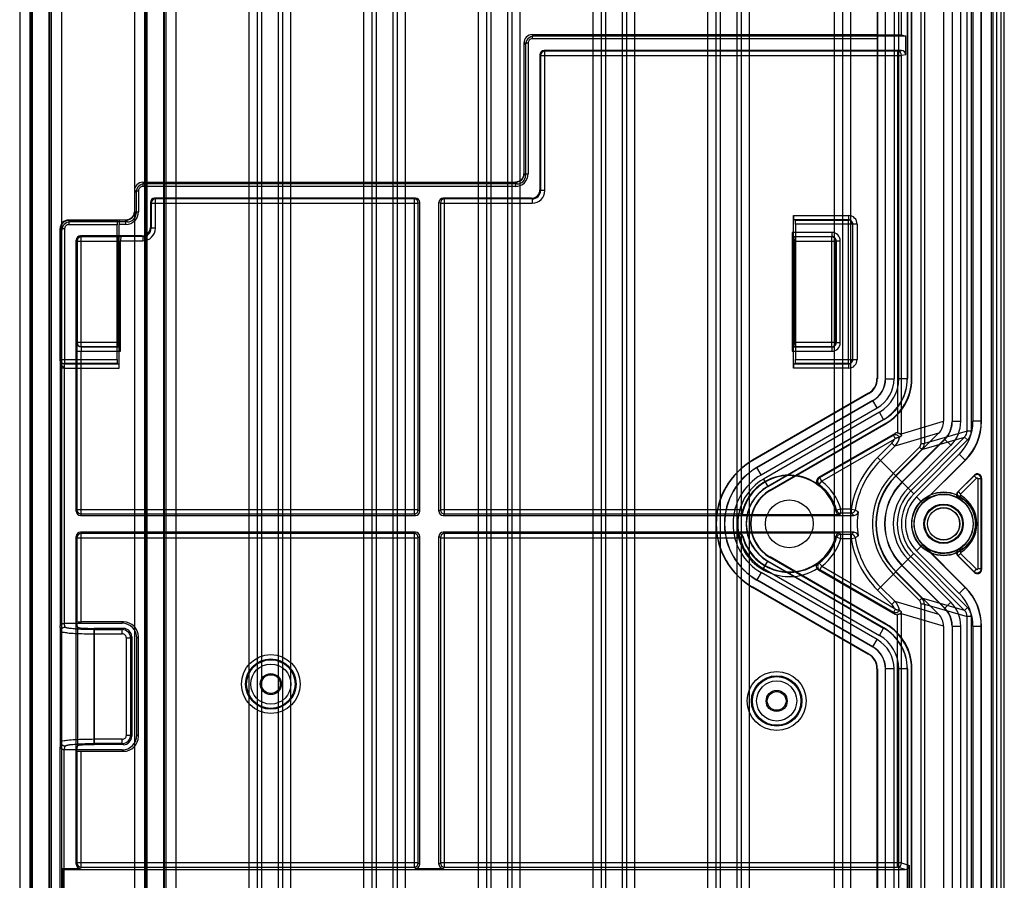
# Model space of a CAD drawing. Header units: millimetres. Extents: x 32 to 247, y 45 to 342.
# Tile 7 of 9: x 130 to 247, y 165 to 267. Entities that reach past the tile are written whole.
import ezdxf

# ---------------------------------------------------------------- set-up
doc = ezdxf.new("R2010")
doc.units = ezdxf.units.MM
doc.header["$LTSCALE"] = 25.054932
doc.layers.get('0').update_dxf_attribs({"linetype": 'CONTINUOUS'})

msp = doc.modelspace()

# ---------------------------------------------------------------- linework, layer by layer
at = {"color": 7, "linetype": 'Continuous'}
for p, q in [((226.95, 339.43), (226.95, 46.83)), ((227.95, 339.43), (227.95, 46.83)), ((228.95, 46.83), (228.95, 339.43)), ((247.15, 48.83), (247.15, 337.43)), ((246.23, 326.43), (246.23, 60.05)), ((246.73, 326.42), (246.73, 60.05)), ((245.78, 325.76), (245.78, 60.5)), ((245.65, 68.13), (245.65, 314.78)), ((237.27, 217.14), (237.27, 313.79)), ((237.67, 313.79), (237.67, 217.14)), ((242.74, 218.63), (242.74, 311.84)), ((243.23, 311.84), (243.23, 218.63)), ((239.95, 309.46), (239.95, 219.78)), ((240.95, 309.46), (240.95, 219.78)), ((240.98, 309.48), (240.98, 219.76)), ((241.98, 219.76), (241.98, 309.48)), ((243.42, 309.44), (243.42, 219.79)), ((244.42, 219.79), (244.42, 309.44)), ((244.45, 219.78), (244.45, 309.45)), ((234.95, 265.6), (234.95, 290.89)), ((130.36, 289.43), (130.36, 46.83)), ((131.61, 46.83), (131.61, 289.43)), ((131.75, 46.83), (131.75, 289.43)), ((131.85, 289.43), (131.85, 46.83)), ((133.85, 46.83), (133.85, 289.43)), ((133.95, 46.83), (133.95, 289.43)), ((134.09, 289.43), (134.09, 46.83)), ((135.34, 46.83), (135.34, 289.43)), ((143.96, 289.43), (143.96, 46.83)), ((145.21, 46.83), (145.21, 289.43)), ((145.35, 46.83), (145.35, 289.43)), ((145.45, 289.43), (145.45, 46.83)), ((147.45, 46.83), (147.45, 289.43)), ((147.55, 46.83), (147.55, 289.43)), ((147.69, 289.43), (147.69, 46.83)), ((148.94, 46.83), (148.94, 289.43)), ((157.56, 289.43), (157.56, 46.83)), ((158.56, 46.83), (158.56, 289.43)), ((159.05, 289.43), (159.05, 46.83)), ((161.05, 46.83), (161.05, 289.43)), ((161.54, 289.43), (161.54, 46.83)), ((162.54, 46.83), (162.54, 289.43)), ((171.16, 289.43), (171.16, 46.83)), ((172.16, 46.83), (172.16, 289.43)), ((172.65, 289.43), (172.65, 46.83)), ((174.65, 46.83), (174.65, 289.43)), ((175.14, 289.43), (175.14, 46.83)), ((176.14, 46.83), (176.14, 289.43)), ((184.76, 289.43), (184.76, 46.83)), ((185.76, 46.83), (185.76, 289.43)), ((186.25, 289.43), (186.25, 46.83)), ((188.25, 46.83), (188.25, 289.43)), ((188.74, 289.43), (188.74, 46.83)), ((189.74, 46.83), (189.74, 289.43)), ((198.36, 289.43), (198.36, 46.83)), ((199.36, 46.83), (199.36, 289.43)), ((199.85, 289.43), (199.85, 46.83)), ((201.85, 46.83), (201.85, 289.43)), ((202.34, 289.43), (202.34, 46.83)), ((203.34, 46.83), (203.34, 289.43)), ((211.96, 289.43), (211.96, 46.83)), ((212.96, 46.83), (212.96, 289.43)), ((213.45, 289.43), (213.45, 46.83)), ((215.45, 46.83), (215.45, 289.43)), ((215.94, 289.43), (215.94, 46.83)), ((216.94, 46.83), (216.94, 289.43)), ((232.05, 283.71), (232.05, 224.84)), ((232.09, 283.73), (232.09, 224.82)), ((233.05, 224.84), (233.05, 283.71)), ((233.07, 224.83), (233.07, 283.72)), ((234.07, 283.72), (234.07, 224.83)), ((234.63, 224.85), (234.63, 283.71)), ((235.63, 283.71), (235.63, 224.85)), ((235.65, 283.71), (235.65, 224.84)), ((236.15, 224.84), (236.15, 283.71)), ((236.2, 224.81), (236.2, 283.73)), ((191.16, 265.62), (191.16, 265.12)), ((191.16, 265.62), (232.06, 265.62)), ((191.16, 265.62), (191.36, 265.42)), ((232.05, 265.12), (191.16, 265.12)), ((235.47, 265.42), (191.36, 265.42)), ((232.06, 265.62), (232.09, 265.6)), ((232.09, 265.6), (234.95, 265.6)), ((234.95, 265.6), (235.47, 265.42)), ((235.47, 263.22), (235.47, 265.42)), ((190.16, 264.62), (190.16, 249.12)), ((190.66, 264.62), (190.16, 264.62)), ((190.36, 264.42), (190.16, 264.62)), ((190.36, 264.42), (190.36, 248.92)), ((190.66, 264.62), (190.66, 249.12)), ((192.06, 263.22), (192.06, 247.22)), ((192.15, 263.14), (192.06, 263.22)), ((192.15, 263.14), (192.15, 247.14)), ((192.15, 263.14), (234.97, 263.14)), ((234.97, 263.72), (192.56, 263.72)), ((192.56, 263.72), (192.65, 263.64)), ((192.65, 247.14), (192.65, 263.64)), ((234.47, 263.64), (192.65, 263.64)), ((234.47, 263.64), (234.97, 263.72)), ((234.47, 263.64), (234.47, 218.41)), ((235.47, 263.22), (234.97, 263.14)), ((234.97, 218.31), (234.97, 263.14)), ((190.16, 249.12), (190.66, 249.12)), ((190.16, 249.12), (190.36, 248.92)), ((144.96, 248.12), (144.96, 247.62)), ((144.96, 248.12), (145.16, 247.92)), ((144.96, 248.12), (189.16, 248.12)), ((189.16, 247.62), (144.96, 247.62)), ((189.36, 247.92), (145.16, 247.92)), ((189.16, 248.12), (189.16, 247.62)), ((189.36, 247.92), (189.16, 248.12)), ((143.96, 247.12), (143.96, 244.62)), ((144.16, 246.92), (143.96, 247.12)), ((143.96, 247.12), (144.46, 247.12)), ((144.16, 246.92), (144.16, 244.42)), ((144.46, 247.12), (144.46, 244.62)), ((192.06, 247.22), (192.15, 247.14)), ((192.65, 247.14), (192.15, 247.14)), ((145.86, 245.72), (145.86, 242.75)), ((145.95, 245.64), (145.86, 245.72)), ((145.95, 245.64), (145.95, 242.67)), ((145.95, 245.64), (177.64, 245.64)), ((146.36, 246.22), (146.45, 246.14)), ((177.31, 246.22), (146.36, 246.22)), ((146.45, 242.67), (146.45, 246.14)), ((177.14, 246.14), (146.45, 246.14)), ((177.14, 246.14), (177.31, 246.22)), ((177.14, 246.14), (177.14, 208.8)), ((177.81, 245.72), (177.64, 245.64)), ((177.64, 209.3), (177.64, 245.64)), ((177.81, 209.13), (177.81, 245.72)), ((180.09, 209.13), (180.09, 245.72)), ((180.26, 245.64), (180.09, 245.72)), ((180.26, 245.64), (180.26, 209.3)), ((180.26, 245.64), (191.15, 245.64)), ((191.06, 246.22), (180.59, 246.22)), ((180.59, 246.22), (180.76, 246.14)), ((180.76, 208.8), (180.76, 246.14)), ((191.15, 246.14), (180.76, 246.14)), ((191.15, 246.14), (191.06, 246.22)), ((191.15, 246.14), (191.15, 245.64)), ((143.96, 244.62), (144.16, 244.42)), ((143.96, 244.62), (144.46, 244.62)), ((222.15, 244.17), (228.69, 244.17)), ((222.15, 226.09), (222.15, 244.17)), ((228.69, 243.67), (228.69, 244.17)), ((136.15, 243.63), (136.36, 243.42)), ((142.15, 243.63), (136.15, 243.63)), ((136.19, 243.59), (136.19, 243.09)), ((136.19, 243.59), (141.96, 243.59)), ((141.91, 243.09), (136.19, 243.09)), ((143.16, 243.42), (136.36, 243.42)), ((141.91, 227.12), (141.91, 243.09)), ((142.15, 243.63), (141.96, 243.59)), ((142.15, 243.63), (142.19, 243.62)), ((142.15, 226.09), (142.15, 243.12)), ((142.96, 243.12), (142.15, 243.12)), ((142.96, 243.62), (142.19, 243.62)), ((142.96, 243.12), (142.96, 243.62)), ((143.16, 243.42), (142.96, 243.62)), ((228.69, 243.67), (222.19, 243.67)), ((222.34, 243.64), (222.19, 243.67)), ((222.34, 243.64), (228.66, 243.64)), ((229.16, 243.14), (222.39, 243.14)), ((222.39, 243.14), (222.39, 227.12)), ((228.69, 243.67), (228.66, 243.64)), ((228.66, 226.62), (228.66, 243.64)), ((229.19, 243.17), (229.16, 243.14)), ((229.16, 243.14), (229.16, 227.12)), ((229.69, 243.17), (229.19, 243.17)), ((229.19, 227.09), (229.19, 243.17)), ((229.69, 243.17), (229.69, 227.09)), ((135.15, 226.96), (135.15, 242.63)), ((135.36, 242.42), (135.15, 242.63)), ((135.19, 227.12), (135.19, 242.6)), ((135.69, 242.6), (135.19, 242.6)), ((135.36, 166.77), (135.36, 242.42)), ((135.69, 242.6), (135.69, 226.62)), ((145.86, 242.75), (145.95, 242.67)), ((146.45, 242.67), (145.95, 242.67)), ((226.7, 242.18), (221.98, 242.18)), ((221.98, 242.18), (221.98, 228.09)), ((226.7, 242.18), (226.7, 241.68)), ((137.06, 209.13), (137.06, 241.25)), ((137.17, 241.14), (137.06, 241.25)), ((137.17, 241.14), (137.17, 229.12)), ((137.17, 241.14), (142.05, 241.14)), ((137.56, 241.75), (137.67, 241.64)), ((144.86, 241.75), (137.56, 241.75)), ((137.67, 228.62), (137.67, 241.64)), ((142.09, 241.64), (137.67, 241.64)), ((142.05, 229.12), (142.05, 241.14)), ((142.09, 241.64), (142.37, 241.67)), ((142.33, 228.09), (142.33, 241.17)), ((142.33, 241.17), (144.95, 241.17)), ((144.95, 241.67), (142.37, 241.67)), ((144.95, 241.67), (144.86, 241.75)), ((144.95, 241.67), (144.95, 241.17)), ((222.02, 241.68), (226.7, 241.68)), ((222.02, 241.68), (222.21, 241.64)), ((226.66, 241.64), (222.21, 241.64)), ((222.26, 241.14), (227.16, 241.14)), ((222.26, 241.14), (222.26, 229.12)), ((226.66, 241.64), (226.7, 241.68)), ((226.66, 241.64), (226.66, 228.62)), ((227.16, 241.14), (227.2, 241.18)), ((227.16, 229.12), (227.16, 241.14)), ((227.2, 241.18), (227.7, 241.18)), ((227.2, 241.18), (227.2, 229.09)), ((227.7, 229.09), (227.7, 241.18)), ((137.17, 229.12), (137.15, 229.09)), ((142.05, 229.12), (137.17, 229.12)), ((227.16, 229.12), (222.26, 229.12)), ((227.16, 229.12), (227.2, 229.09)), ((227.7, 229.09), (227.2, 229.09)), ((137.15, 228.09), (137.15, 209.3)), ((137.15, 228.09), (142.33, 228.09)), ((137.67, 228.62), (137.65, 228.59)), ((142.28, 228.59), (137.65, 228.59)), ((137.65, 208.8), (137.65, 228.09)), ((137.67, 228.62), (142.09, 228.62)), ((142.09, 228.62), (142.28, 228.59)), ((221.98, 228.09), (226.7, 228.09)), ((222.21, 228.62), (222.02, 228.59)), ((226.7, 228.59), (222.02, 228.59)), ((222.21, 228.62), (226.66, 228.62)), ((226.66, 228.62), (226.7, 228.59)), ((226.7, 228.59), (226.7, 228.09)), ((135.19, 227.12), (135.16, 227.09)), ((135.19, 227.12), (141.91, 227.12)), ((135.69, 226.62), (135.66, 226.59)), ((135.66, 226.59), (142.11, 226.59)), ((141.96, 226.62), (135.69, 226.62)), ((141.96, 226.62), (142.11, 226.59)), ((222.19, 226.59), (222.34, 226.62)), ((222.19, 226.59), (228.69, 226.59)), ((228.66, 226.62), (222.34, 226.62)), ((222.39, 227.12), (229.16, 227.12)), ((228.69, 226.59), (228.66, 226.62)), ((228.69, 226.09), (228.69, 226.59)), ((229.19, 227.09), (229.16, 227.12)), ((229.19, 227.09), (229.69, 227.09)), ((135.16, 226.09), (135.16, 195.51)), ((135.65, 226.09), (135.16, 226.09)), ((135.65, 226.1), (142.15, 226.09)), ((135.65, 226.09), (135.65, 198.94)), ((228.69, 226.09), (222.15, 226.09)), ((232.09, 224.82), (232.05, 224.84)), ((233.07, 224.83), (233.05, 224.84)), ((233.07, 224.83), (234.07, 224.83)), ((234.63, 224.85), (235.63, 224.85)), ((235.65, 224.84), (235.63, 224.85)), ((236.15, 224.84), (236.2, 224.81)), ((231.05, 223.11), (217.3, 215.17)), ((231.09, 223.09), (217.32, 215.14)), ((231.09, 223.09), (231.05, 223.11)), ((217.8, 214.3), (231.55, 222.24)), ((231.57, 222.23), (217.81, 214.29)), ((231.57, 222.23), (231.55, 222.24)), ((232.07, 221.37), (231.57, 222.23)), ((218.31, 213.42), (232.07, 221.37)), ((232.33, 220.86), (218.59, 212.93)), ((232.83, 220), (232.33, 220.86)), ((219.09, 212.06), (232.83, 220)), ((232.85, 219.99), (219.1, 212.05)), ((232.85, 219.99), (232.83, 220)), ((234.97, 218.31), (239.95, 219.78)), ((240.95, 219.78), (240.98, 219.76)), ((241.98, 219.76), (240.98, 219.76)), ((244.42, 219.79), (243.42, 219.79)), ((244.42, 219.79), (244.45, 219.78)), ((219.35, 211.62), (233.1, 219.56)), ((219.38, 211.57), (233.15, 219.53)), ((233.1, 219.56), (233.15, 219.53)), ((242.74, 218.63), (237.67, 217.14)), ((243.23, 218.63), (242.74, 218.63)), ((234.2, 218.34), (225.13, 213.11)), ((225.26, 213.1), (233.99, 218.14)), ((234.1, 217.63), (225.51, 212.67)), ((233.99, 218.14), (234.2, 218.34)), ((234.21, 217.75), (233.99, 218.14)), ((239.36, 218.36), (234.15, 216.83)), ((234.29, 213.29), (239.36, 218.36)), ((234.97, 218.31), (234.75, 218.31)), ((235, 212.58), (240.07, 217.65)), ((235.02, 212.56), (240.1, 217.64)), ((242.44, 217.92), (236.05, 211.53)), ((236.41, 211.18), (242.79, 217.57)), ((237.38, 216.44), (242.44, 217.92)), ((240.07, 217.65), (240.1, 217.64)), ((240.1, 217.64), (240.81, 216.94)), ((242.79, 217.57), (242.44, 217.92)), ((232.1, 215.49), (233.8, 217.18)), ((234.15, 216.83), (232.45, 215.13)), ((233.79, 217.19), (234.15, 216.83)), ((237.09, 216.72), (233.98, 213.6)), ((234.26, 213.32), (237.38, 216.44)), ((240.81, 216.94), (235.73, 211.86)), ((237.38, 216.44), (237.09, 216.72)), ((237.27, 217.14), (237.67, 217.14)), ((217.3, 215.17), (217.32, 215.14)), ((232.1, 215.49), (236.41, 211.18)), ((236.75, 210.83), (241.81, 215.9)), ((242.52, 215.19), (237.46, 210.13)), ((242.55, 215.18), (237.46, 210.1)), ((241.81, 215.9), (242.52, 215.19)), ((242.52, 215.19), (242.55, 215.18)), ((218.31, 213.42), (217.8, 214.3)), ((218.59, 212.93), (219.1, 212.05)), ((225.13, 213.11), (225.26, 213.1)), ((225.2, 212.27), (225.51, 212.67)), ((241.63, 211.43), (243.6, 213.4)), ((243.56, 213.31), (241.69, 211.44)), ((243.84, 213.03), (241.97, 211.16)), ((243.56, 213.31), (243.6, 213.4)), ((243.56, 213.31), (243.84, 213.03)), ((244.41, 212.96), (244.01, 212.96)), ((244.01, 212.96), (244.01, 202.31)), ((244.45, 213.05), (244.41, 212.96)), ((244.41, 202.31), (244.41, 212.96)), ((244.45, 213.05), (244.45, 202.22)), ((219.35, 211.62), (219.38, 211.57)), ((225.2, 212.27), (225.08, 212.27)), ((241.69, 211.44), (241.97, 211.16)), ((237.46, 210.13), (236.75, 210.83)), ((241.78, 210.66), (241.73, 210.65)), ((241.78, 210.66), (241.99, 211)), ((137.06, 209.13), (137.15, 209.3)), ((177.64, 209.3), (137.15, 209.3)), ((177.64, 209.3), (177.81, 209.13)), ((180.09, 209.13), (180.26, 209.3)), ((216.12, 209.3), (180.26, 209.3)), ((227.75, 209.38), (227.27, 209.24)), ((228.98, 209.38), (227.75, 209.38)), ((227.75, 208.88), (227.75, 209.38)), ((228.98, 209.38), (229.48, 209.3)), ((228.98, 209.38), (228.98, 208.88)), ((237.46, 210.13), (237.48, 210.11)), ((137.65, 208.8), (137.56, 208.63)), ((137.56, 208.63), (177.31, 208.63)), ((137.65, 208.8), (177.14, 208.8)), ((177.31, 208.63), (177.14, 208.8)), ((180.76, 208.8), (180.59, 208.63)), ((180.59, 208.63), (229.32, 208.63)), ((180.76, 208.8), (216.01, 208.8)), ((216.05, 208.75), (227.65, 208.75)), ((228.98, 208.88), (227.75, 208.88)), ((137.06, 167.27), (137.06, 206.13)), ((137.15, 205.97), (137.06, 206.13)), ((137.15, 205.97), (137.15, 196.05)), ((137.15, 205.97), (177.64, 205.97)), ((177.31, 206.63), (137.56, 206.63)), ((137.56, 206.63), (137.65, 206.47)), ((137.65, 196.01), (137.65, 206.47)), ((177.14, 206.47), (137.65, 206.47)), ((177.14, 206.47), (177.31, 206.63)), ((177.14, 206.47), (177.14, 166.94)), ((177.81, 206.13), (177.64, 205.97)), ((177.64, 167.44), (177.64, 205.97)), ((177.81, 167.27), (177.81, 206.13)), ((180.26, 205.97), (180.09, 206.13)), ((180.09, 167.27), (180.09, 206.13)), ((180.26, 205.97), (215.61, 205.97)), ((180.26, 205.97), (180.26, 167.44)), ((229.32, 206.63), (180.59, 206.63)), ((180.59, 206.63), (180.76, 206.47)), ((215.61, 206.47), (180.76, 206.47)), ((180.76, 166.94), (180.76, 206.47)), ((215.61, 206.47), (215.65, 206.52)), ((215.61, 205.97), (215.61, 206.47)), ((216.1, 206.1), (215.61, 205.97)), ((227.65, 206.52), (215.65, 206.52)), ((227.27, 206.03), (227.75, 205.89)), ((227.75, 206.39), (228.98, 206.39)), ((227.75, 205.89), (227.75, 206.39)), ((227.75, 205.89), (228.98, 205.89)), ((228.98, 206.39), (228.98, 205.89)), ((228.98, 205.89), (229.48, 205.97)), ((236.75, 204.43), (237.48, 205.16)), ((241.81, 199.37), (236.75, 204.43)), ((237.46, 205.14), (242.52, 200.08)), ((237.48, 205.16), (242.55, 200.09)), ((241.78, 204.61), (241.73, 204.62)), ((241.78, 204.61), (241.99, 204.27)), ((218.59, 202.34), (219.1, 203.22)), ((232.85, 195.28), (219.1, 203.22)), ((219.35, 203.65), (219.38, 203.7)), ((233.1, 195.71), (219.35, 203.65)), ((233.15, 195.74), (219.38, 203.7)), ((236.41, 204.09), (232.1, 199.78)), ((235.73, 203.41), (240.81, 198.33)), ((242.44, 197.35), (236.05, 203.74)), ((242.79, 197.7), (236.41, 204.09)), ((243.6, 201.87), (241.63, 203.83)), ((241.69, 203.83), (241.63, 203.83)), ((241.69, 203.83), (241.97, 204.11)), ((241.69, 203.83), (243.56, 201.95)), ((241.97, 204.11), (243.84, 202.24)), ((218.59, 202.34), (232.33, 194.4)), ((219.09, 203.2), (232.83, 195.27)), ((225.07, 202.99), (225.2, 203)), ((225.26, 202.17), (225.13, 202.16)), ((225.13, 202.16), (234.2, 196.93)), ((225.26, 202.17), (225.51, 202.6)), ((233.99, 197.13), (225.26, 202.17)), ((225.51, 202.6), (234.1, 197.64)), ((240.07, 197.61), (235, 202.68)), ((235.02, 202.7), (240.1, 197.62)), ((243.56, 201.95), (243.84, 202.24)), ((244.41, 202.31), (244.01, 202.31)), ((244.41, 202.31), (244.45, 202.22)), ((218.31, 201.84), (217.8, 200.97)), ((231.55, 193.03), (217.8, 200.97)), ((217.81, 200.98), (231.57, 193.04)), ((232.07, 193.9), (218.31, 201.84)), ((233.98, 201.66), (237.09, 198.55)), ((234.26, 201.95), (237.38, 198.83)), ((234.29, 201.98), (239.36, 196.91)), ((243.6, 201.87), (243.56, 201.95)), ((217.32, 200.13), (217.3, 200.1)), ((217.3, 200.1), (231.05, 192.16)), ((231.09, 192.18), (217.32, 200.13)), ((233.8, 198.08), (232.1, 199.78)), ((234.15, 198.44), (232.45, 200.13)), ((242.52, 200.08), (241.81, 199.37)), ((242.52, 200.08), (242.55, 200.09)), ((135.65, 198.94), (135.65, 195.83)), ((237.09, 198.55), (237.38, 198.83)), ((242.44, 197.35), (237.38, 198.83)), ((234.15, 198.44), (233.79, 198.07)), ((234.21, 197.52), (233.99, 197.13)), ((234.15, 198.44), (239.36, 196.91)), ((237.67, 198.12), (237.27, 198.12)), ((237.27, 74.52), (237.27, 198.12)), ((237.67, 198.12), (242.74, 196.64)), ((237.67, 198.12), (237.67, 74.52)), ((240.07, 197.61), (240.1, 197.62)), ((240.81, 198.33), (240.1, 197.62)), ((242.79, 197.7), (242.44, 197.35)), ((234.2, 196.93), (233.99, 197.13)), ((234.47, 166.94), (234.47, 196.86)), ((234.75, 196.95), (234.97, 196.95)), ((239.95, 195.49), (234.97, 196.95)), ((234.97, 167.44), (234.97, 196.95)), ((243.23, 196.64), (242.74, 196.64)), ((242.74, 71.99), (242.74, 196.64)), ((243.23, 196.64), (243.23, 71.99)), ((135.15, 195.33), (135.15, 181.33)), ((135.15, 195.33), (135.24, 194.89)), ((135.74, 195.39), (135.65, 195.83)), ((142.49, 195.83), (135.65, 195.83)), ((137.21, 195.39), (137.15, 196.05)), ((137.21, 195.39), (137.21, 181.27)), ((142.66, 196.01), (137.65, 196.01)), ((139.21, 181.45), (139.21, 195.22)), ((142.65, 195.22), (139.21, 195.22)), ((139.24, 181.58), (139.24, 195.09)), ((139.24, 195.09), (142.52, 195.09)), ((142.49, 195.83), (142.66, 196.01)), ((142.65, 195.22), (142.52, 195.09)), ((142.52, 194.59), (142.52, 195.09)), ((232.33, 194.4), (232.83, 195.27)), ((232.85, 195.28), (232.83, 195.27)), ((233.1, 195.71), (233.15, 195.74)), ((239.95, 195.49), (239.95, 76.33)), ((240.95, 195.49), (240.98, 195.5)), ((240.95, 195.49), (240.95, 76.33)), ((240.98, 195.5), (241.98, 195.5)), ((240.98, 195.5), (240.98, 76.31)), ((241.98, 76.31), (241.98, 195.5)), ((243.42, 195.48), (244.42, 195.48)), ((243.42, 195.48), (243.42, 76.36)), ((244.42, 195.48), (244.45, 195.49)), ((244.42, 76.36), (244.42, 195.48)), ((244.45, 76.33), (244.45, 195.49)), ((135.24, 181.78), (135.24, 194.89)), ((139.24, 194.59), (142.52, 194.59)), ((143.52, 194.09), (143.02, 194.09)), ((143.02, 182.58), (143.02, 194.09)), ((143.52, 194.09), (143.65, 194.22)), ((143.52, 194.09), (143.52, 182.58)), ((143.65, 194.22), (143.65, 182.44)), ((144.44, 194.24), (144.26, 194.06)), ((144.26, 182.61), (144.26, 194.06)), ((144.44, 182.43), (144.44, 194.24)), ((231.57, 193.04), (232.07, 193.9)), ((231.57, 193.04), (231.55, 193.03)), ((231.09, 192.18), (231.05, 192.16)), ((232.09, 190.45), (232.05, 190.43)), ((232.05, 91.17), (232.05, 190.43)), ((232.09, 190.45), (232.09, 91.16)), ((233.07, 190.44), (233.05, 190.43)), ((233.05, 91.17), (233.05, 190.43)), ((234.07, 190.44), (233.07, 190.44)), ((233.07, 91.17), (233.07, 190.44)), ((234.07, 91.17), (234.07, 190.44)), ((235.63, 190.42), (234.63, 190.42)), ((234.63, 91.18), (234.63, 190.42)), ((235.65, 190.43), (235.63, 190.42)), ((235.63, 190.42), (235.63, 91.18)), ((235.65, 190.43), (235.65, 91.17)), ((236.15, 190.43), (236.2, 190.46)), ((236.15, 91.17), (236.15, 190.43)), ((236.2, 91.15), (236.2, 190.46)), ((143.02, 182.58), (143.52, 182.58)), ((143.65, 182.44), (143.52, 182.58)), ((144.26, 182.61), (144.44, 182.43)), ((135.24, 181.78), (135.15, 181.33)), ((135.16, 145.24), (135.16, 181.16)), ((135.65, 180.83), (135.74, 181.28)), ((137.15, 180.62), (137.21, 181.27)), ((142.65, 181.45), (139.21, 181.45)), ((142.52, 182.08), (139.24, 182.08)), ((142.52, 181.58), (139.24, 181.58)), ((142.52, 181.58), (142.52, 182.08)), ((142.52, 181.58), (142.65, 181.45)), ((142.49, 180.83), (135.65, 180.83)), ((135.66, 145.24), (135.65, 180.83)), ((137.15, 180.62), (137.15, 167.44)), ((137.65, 180.66), (142.66, 180.66)), ((137.65, 166.94), (137.65, 180.66)), ((142.66, 180.66), (142.49, 180.83)), ((137.06, 167.27), (137.15, 167.44)), ((177.64, 167.44), (137.15, 167.44)), ((177.64, 167.44), (177.81, 167.27)), ((180.09, 167.27), (180.26, 167.44)), ((234.97, 167.44), (180.26, 167.44)), ((234.97, 167.44), (235.89, 167.13)), ((235.89, 164.13), (235.89, 167.13)), ((135.36, 166.77), (137.56, 166.77)), ((135.36, 166.77), (135.5, 166.63)), ((135.5, 166.63), (235.39, 166.63)), ((135.5, 123.48), (135.5, 166.63)), ((137.65, 166.94), (137.56, 166.77)), ((137.65, 166.94), (177.14, 166.94)), ((177.31, 166.77), (177.14, 166.94)), ((177.31, 166.77), (180.59, 166.77)), ((180.76, 166.94), (180.59, 166.77)), ((180.76, 166.94), (234.47, 166.94)), ((235.39, 166.63), (234.47, 166.94))]:
    msp.add_line(p, q, dxfattribs=at)
for points in [[(190.16, 249.12), (190.08, 248.74), (189.87, 248.42), (189.54, 248.2), (189.16, 248.12)], [(143.96, 244.62), (143.88, 244.24), (143.67, 243.92), (143.34, 243.7), (142.96, 243.62)], [(135.15, 226.93), (135.16, 226.73), (135.16, 226.44), (135.16, 226.09)]]:
    msp.add_lwpolyline(points, dxfattribs=at)
for centre, radius in [((239.95, 207.63), 3.78), ((221.65, 207.63), 2.83), ((239.95, 207.63), 3.75), ((239.95, 207.63), 3.49), ((239.95, 207.63), 2.34), ((239.95, 207.63), 2.27), ((239.95, 207.63), 2.25), ((239.95, 207.63), 1.92), ((239.95, 207.63), 1.9), ((160.15, 188.63), 3.49), ((160.15, 188.63), 2.99), ((160.15, 188.63), 2.88), ((160.15, 188.63), 2.38), ((160.15, 188.63), 1.25), ((160.15, 188.63), 1.11), ((220.15, 186.63), 3.49), ((220.15, 186.63), 2.99), ((220.15, 186.63), 2.88), ((220.15, 186.63), 2.38), ((220.15, 186.63), 1.25), ((220.15, 186.63), 1.11)]:
    msp.add_circle(centre, radius, dxfattribs=at)
for centre, radius, start, end in [((191.16, 264.62), 1, 89.9961, 180.0049), ((191.16, 264.62), 0.5, 89.9936, 180.0075), ((192.65, 263.14), 0.5, 90.0052, 179.9948), ((234.47, 263.14), 0.5, 359.9911, 89.9292), ((189.16, 249.12), 1.5, 269.9961, 0.0033), ((189.16, 249.12), 1, 269.9841, 0.0158), ((144.96, 247.12), 1, 89.9951, 180.0038), ((144.96, 247.12), 0.5, 89.993, 180.0054), ((191.15, 247.14), 1.5, 270.0018, 359.9975), ((191.15, 247.14), 1, 269.9958, 0.0042), ((146.45, 245.64), 0.5, 90.0052, 179.9948), ((177.14, 245.64), 0.5, 0.0069, 89.9862), ((180.76, 245.64), 0.5, 90.0147, 179.9921), ((142.96, 244.62), 1.5, 269.997, 0.0036), ((142.96, 244.62), 1, 269.984, 0.016), ((228.69, 243.17), 1, 359.9978, 90.003), ((136.15, 242.63), 1, 89.9965, 180.0035), ((136.19, 242.59), 1, 90.0087, 179.9913), ((136.19, 242.6), 0.5, 89.9936, 180.0075), ((228.66, 243.14), 0.5, 0.0209, 89.9791), ((228.69, 243.17), 0.5, 359.9712, 90.0289), ((144.95, 242.67), 1.5, 270.0018, 359.9975), ((144.95, 242.67), 1, 269.9958, 0.0042), ((226.7, 241.18), 1, 0.0002, 89.9992), ((137.67, 241.14), 0.5, 90.0052, 179.9948), ((226.66, 241.14), 0.5, 0.0209, 89.9791), ((226.7, 241.18), 0.5, 359.9711, 90.0288), ((137.65, 229.09), 0.5, 180.0133, 269.9935), ((137.67, 229.12), 0.5, 180.0109, 269.9908), ((226.66, 229.12), 0.5, 270.0206, 359.9794), ((226.7, 229.09), 1, 270.0002, 359.9992), ((226.7, 229.09), 0.5, 269.9711, 0.0288), ((135.66, 227.09), 0.5, 180.0198, 269.98), ((135.69, 227.12), 0.5, 180.0209, 269.979), ((228.66, 227.12), 0.5, 270.0206, 359.9794), ((228.69, 227.09), 1, 269.9978, 0.003), ((228.69, 227.09), 0.5, 269.9712, 0.0289), ((230.07, 224.83), 3, 299.9904, 0.006), ((230.07, 224.83), 4, 300.0046, 359.9949), ((230.04, 224.85), 4.6, 299.9933, 0.0055), ((230.04, 224.85), 5.6, 300.0013, 359.9987), ((237.98, 219.76), 4, 314.9997, 0.0003), ((237.93, 219.79), 5.5, 314.9996, 0.0005), ((237.92, 219.79), 6.5, 315.0009, 359.9991), ((241.73, 218.63), 1, 314.9458, 359.9444), ((241.73, 218.63), 1.5, 314.978, 359.9881), ((232.73, 218.25), 1.5, 314.9971, 335.72), ((231.7, 219.8), 3.24, 317.8777, 320.7466), ((232.74, 218.24), 2, 315.009, 349.6116), ((232.97, 218.31), 2, 352.6763, 0.0114), ((236.67, 217.14), 0.6, 314.9917, 359.9806), ((236.67, 217.14), 1, 315.0252, 0.0168), ((221.65, 207.63), 8.7, 120, 240), ((221.65, 207.63), 8.67, 120, 240), ((239.95, 207.63), 11.11, 135, 170.9627), ((239.95, 207.63), 10.61, 135, 170.9627), ((221.65, 207.63), 7.7, 120, 240), ((221.65, 207.63), 7.68, 120, 240), ((221.65, 207.63), 6.68, 119.999, 240.001), ((221.65, 207.63), 6.12, 119.9984, 240.0016), ((221.65, 207.63), 5.71, 15.0577, 168.7559), ((221.65, 207.63), 5.77, 53.4932, 163.2232), ((225.38, 212.67), 0.5, 119.991, 233.5059), ((225.51, 212.67), 0.5, 120.0361, 232.4969), ((221.65, 207.63), 6.34, 15.9674, 52.533), ((239.95, 207.63), 8.44, 134.9997, 225.0003), ((239.95, 207.63), 8.04, 135, 225), ((239.95, 207.63), 8, 135, 225), ((239.95, 207.63), 7, 135, 225), ((239.95, 207.63), 6.97, 135, 225), ((243.91, 212.96), 0.5, 0.0524, 134.9476), ((243.95, 213.05), 0.5, 359.9684, 135.0316), ((221.65, 207.63), 5.12, 120, 240), ((221.65, 207.63), 5.1, 120, 240), ((221.65, 207.63), 4.6, 120, 240), ((221.65, 207.63), 4.55, 120, 240), ((221.65, 207.63), 5.84, 15.9674, 52.5329), ((239.95, 207.63), 5.97, 135, 225), ((239.95, 207.63), 5.51, 135, 225), ((241.98, 211.08), 0.5, 134.9921, 239.4864), ((239.95, 207.63), 5.01, 135, 225), ((239.95, 207.63), 4.53, 134.9954, 225.0046), ((239.95, 207.63), 3.5, 59.4788, 135.2722), ((239.95, 207.63), 3.54, 301.194, 58.806), ((239.95, 207.63), 3.94, 301.1962, 58.8021), ((137.65, 209.3), 0.5, 180.0109, 269.9908), ((177.14, 209.3), 0.5, 270.0207, 359.9793), ((180.76, 209.3), 0.5, 180.0206, 269.9794), ((227.75, 209.38), 0.5, 195.6545, 269.6542), ((228.98, 209.38), 0.5, 270.3555, 351.2662), ((239.95, 207.63), 10.24, 171.9714, 188.0286), ((239.95, 207.63), 3.53, 135, 225), ((137.65, 205.97), 0.5, 90.0069, 179.9863), ((177.14, 205.97), 0.5, 0.0206, 89.9794), ((180.76, 205.97), 0.5, 90.0206, 179.9794), ((215.61, 205.97), 0.5, 15.308, 89.8531), ((221.65, 207.63), 6.26, 195.4263, 301.9351), ((221.65, 207.63), 5.76, 195.4263, 306.3867), ((221.65, 207.63), 5.71, 195.0577, 344.9423), ((221.65, 207.63), 5.84, 307.4671, 344.0326), ((221.65, 207.63), 6.34, 307.467, 344.0326), ((227.75, 205.89), 0.5, 90.3284, 164.3295), ((228.98, 205.89), 0.5, 8.7202, 89.6443), ((239.95, 207.63), 11.11, 189.0373, 225), ((239.95, 207.63), 10.61, 189.0373, 225), ((239.95, 207.63), 3.5, 225, 300.6333), ((225.38, 202.59), 0.5, 213.2332, 240.0182), ((243.91, 202.31), 0.5, 225.0519, 359.9481), ((243.95, 202.22), 0.5, 224.9684, 0.0316), ((237.92, 195.48), 6.5, 0.0009, 44.9991), ((236.67, 198.12), 0.6, 0.0048, 45.0228), ((236.67, 198.12), 1, 359.9849, 44.9731), ((237.93, 195.48), 5.5, 359.9996, 45.0005), ((232.73, 197.02), 1.5, 24.2814, 45.001), ((231.68, 195.45), 3.27, 39.2676, 42.1142), ((232.74, 197.02), 2, 10.3638, 45.0155), ((237.98, 195.5), 4, 359.9997, 45.0003), ((234.45, 197.36), 0.502, 239.9943, 272.8273), ((232.97, 196.95), 2, 359.9886, 7.3236), ((241.74, 196.64), 1, 0.0396, 45.0702), ((142.52, 194.09), 1, 0.2165, 89.7835), ((230.04, 190.42), 5.6, 0.0013, 59.9987), ((142.52, 194.09), 0.497, 359.9201, 90.0792), ((230.07, 190.44), 4, 0.0046, 59.9949), ((230.04, 190.42), 4.6, 359.9933, 60.0055), ((230.07, 190.44), 3, 359.9904, 60.006), ((142.52, 182.58), 1, 270.2165, 359.7835), ((142.52, 182.58), 0.497, 269.9208, 0.0798), ((137.65, 167.44), 0.5, 180.0147, 269.9921), ((177.14, 167.44), 0.5, 270.0206, 359.9794), ((180.76, 167.44), 0.5, 180.0206, 269.9794), ((234.47, 167.44), 0.5, 270.0983, 359.9745)]:
    msp.add_arc(centre, radius, start, end, dxfattribs=at)
for centre, major_axis, ratio, start_param, end_param in [((191.36, 264.42), (0.707, -0.707), 0.999695, 2.356347, 3.926839), ((232.06, 265.12), (0, 0.5), 0.017455, -0.017453, 1.570796), ((192.56, 263.22), (0.354, -0.354), 0.999924, 2.356233, 3.926953), ((234.97, 263.22), (0.494, 0.082), 0.998592, -0.164776, 1.405563), ((189.36, 248.92), (-0.707, 0.707), 0.999695, 2.356347, 3.926839), ((145.16, 246.92), (0.707, -0.707), 0.999695, 2.356347, 3.926839), ((191.06, 247.22), (0.707, -0.707), 0.999924, -0.78536, 0.78536), ((146.36, 245.72), (-0.354, 0.354), 0.999924, -0.78536, 0.78536), ((177.31, 245.72), (-0.447, -0.224), 0.99981, 2.678052, 4.248696), ((180.59, 245.72), (-0.447, 0.224), 0.99981, -1.107103, 0.463541), ((143.16, 244.42), (0.707, -0.707), 0.999695, -0.785246, 0.785246), ((222.19, 244.17), (0, 0.5), 0.087489, -4.712389, -3.159046), ((136.36, 242.42), (-0.707, 0.707), 0.999695, -0.785246, 0.785246), ((141.96, 243.09), (0, 0.5), 0.087489, 0.017453, 1.570796), ((142.19, 243.12), (0, 0.5), 0.087489, -0.017453, 1.570796), ((222.34, 243.14), (0, 0.5), 0.087489, -1.570796, -0.017453), ((144.86, 242.75), (0.707, -0.707), 0.999924, -0.78536, 0.78536), ((222.02, 242.18), (0, 0.5), 0.087489, -4.712389, -3.159046), ((137.56, 241.25), (0.354, -0.354), 0.999924, 2.356233, 3.926953), ((142.09, 241.14), (0, 0.5), 0.087489, 0.008727, 1.570796), ((142.37, 241.17), (0, 0.5), 0.087489, 0.008727, 1.570796), ((222.21, 241.14), (0, 0.5), 0.087489, -1.570796, -0.017453), ((142.09, 229.12), (0, 0.5), 0.087489, -4.712389, -3.159046), ((222.21, 229.12), (0, 0.5), 0.087489, -3.124139, -1.570796), ((142.28, 228.09), (0, 0.5), 0.087489, -1.570796, -0.017453), ((222.02, 228.09), (0, 0.5), 0.087489, 0.017453, 1.570796), ((141.96, 227.12), (0, 0.5), 0.087489, -4.712389, -3.159046), ((142.11, 226.09), (0, 0.5), 0.087489, -1.570796, -0.017453), ((222.19, 226.09), (0, 0.5), 0.087489, 0.017453, 1.570796), ((222.34, 227.12), (0, 0.5), 0.087489, -3.124139, -1.570796), ((230.05, 224.84), (1.73, -1), 0.999797, -0.523511, 0.523511), ((230.09, 224.82), (1.73, -1), 0.999797, -0.523511, 0.523511), ((230.05, 224.84), (2.6, -1.5), 0.999797, -0.523511, 0.523511), ((230.05, 224.84), (4.85, -2.8), 0.999797, -0.523511, 0.523511), ((230.05, 224.84), (-5.28, 3.05), 0.999797, 2.618082, 3.665103), ((230.1, 224.81), (5.28, -3.05), 0.999797, -0.523511, 0.523511), ((237.95, 219.77), (1.92, 0.56), 0.998512, -1.070142, -0.284969), ((237.95, 219.78), (2.77, -1.15), 0.999822, -0.392636, 0.392636), ((237.95, 219.78), (6.01, -2.49), 0.999822, -0.392636, 0.392636), ((234.44, 217.91), (0.361, 0.348), 0.997366, 0.753754, 1.32778), ((137.56, 209.13), (-0.224, -0.447), 0.99981, -1.107103, 0.463541), ((177.31, 209.13), (-0.354, 0.354), 0.999695, 2.356347, 3.926839), ((180.59, 209.13), (-0.354, -0.354), 0.999695, -0.785246, 0.785246), ((137.56, 206.13), (0.224, -0.447), 0.99981, 2.678052, 4.248696), ((177.31, 206.13), (0.354, 0.354), 0.999695, -0.785246, 0.785246), ((180.59, 206.13), (0.354, -0.354), 0.999695, 2.356347, 3.926839), ((237.95, 195.49), (6.01, 2.49), 0.999822, -0.392636, 0.392636), ((237.95, 195.49), (2.77, 1.15), 0.999822, -0.392636, 0.392636), ((237.95, 195.49), (-1.92, 0.56), 0.998512, -2.856624, -2.071451), ((137.65, 196.05), (0.5, 0), 0.087489, -3.132866, -1.570796), ((139.21, 195.4), (2, 0), 0.087489, -3.132866, -1.570796), ((142.48, 194.05), (1.27, 1.27), 0.992433, -0.7816, 0.7816), ((142.65, 194.22), (0.712, 0.712), 0.992433, -0.7816, 0.7816), ((142.65, 194.22), (1.27, 1.27), 0.992433, -0.7816, 0.7816), ((230.05, 190.43), (4.85, 2.8), 0.999797, -0.523511, 0.523511), ((230.05, 190.43), (-5.28, -3.05), 0.999797, 2.618082, 3.665103), ((230.1, 190.46), (5.28, 3.05), 0.999797, -0.523511, 0.523511), ((230.05, 190.43), (2.6, 1.5), 0.999797, -0.523511, 0.523511), ((230.05, 190.43), (1.73, 1), 0.999797, -0.523511, 0.523511), ((230.09, 190.45), (1.73, 1), 0.999797, -0.523511, 0.523511), ((142.48, 182.62), (-1.27, 1.27), 0.992433, -3.923193, -2.359993), ((142.65, 182.45), (-0.712, 0.712), 0.992433, -3.923193, -2.359993), ((142.65, 182.45), (1.27, -1.27), 0.992433, -0.7816, 0.7816), ((139.21, 181.27), (2, 0), 0.087489, 1.570796, 3.132866), ((137.65, 180.61), (0.5, 0), 0.087489, 1.570796, 3.132866), ((137.56, 167.27), (-0.224, -0.447), 0.99981, -1.107103, 0.463541), ((177.31, 167.27), (0.354, -0.354), 0.999695, -0.785246, 0.785246), ((180.59, 167.27), (0.354, 0.354), 0.999695, 2.356347, 3.926839), ((235.39, 167.13), (0.475, -0.158), 0.998478, -1.248833, 0.32105)]:
    msp.add_ellipse(centre, major_axis=major_axis, ratio=ratio, start_param=start_param, end_param=end_param, dxfattribs=at)
for points, knots in [([(137.15, 229.09), (137.14, 229.06), (137.16, 228.96), (137.14, 228.75), (137.15, 228.45), (137.15, 228.21), (137.15, 228.09)], [0, 0, 0, 0, 0.081409, 0.299496, 0.621584, 1, 1, 1, 1]), ([(137.65, 228.59), (137.65, 228.59), (137.65, 228.58), (137.65, 228.58), (137.65, 228.58), (137.65, 228.57), (137.65, 228.56), (137.65, 228.53), (137.65, 228.5), (137.65, 228.47), (137.65, 228.43), (137.65, 228.38), (137.65, 228.31), (137.65, 228.22), (137.65, 228.14), (137.65, 228.09), (137.65, 228.09)], [0, 0, 0, 0, 0.00186, 0.005524, 0.013225, 0.024168, 0.055648, 0.101689, 0.160585, 0.233615, 0.318223, 0.413155, 0.516948, 0.738477, 0.965391, 1, 1, 1, 1]), ([(135.16, 227.09), (135.15, 227.09), (135.16, 227.07), (135.15, 227.02), (135.15, 226.98), (135.15, 226.96)], [0, 0, 0, 0, 0.124428, 0.454451, 1, 1, 1, 1]), ([(135.15, 226.95), (135.15, 226.9), (135.16, 226.79), (135.23, 226.61), (135.33, 226.43), (135.49, 226.27), (135.6, 226.16), (135.65, 226.09)], [0, 0, 0, 0, 0.159012, 0.338687, 0.539775, 0.765805, 1, 1, 1, 1]), ([(135.15, 226.95), (135.15, 226.88), (135.16, 226.71), (135.16, 226.42), (135.16, 226.21), (135.16, 226.1)], [0, 0, 0, 0, 0.257946, 0.604288, 1, 1, 1, 1]), ([(135.66, 226.59), (135.64, 226.59), (135.67, 226.47), (135.63, 226.33), (135.64, 226.18), (135.65, 226.1)], [0, 0, 0, 0, 0.14086, 0.497756, 1, 1, 1, 1]), ([(240.1, 217.64), (240.24, 217.78), (240.49, 218.09), (240.77, 218.61), (240.94, 219.18), (240.98, 219.57), (240.98, 219.76)], [0, 0, 0, 0, 0.250003, 0.500005, 0.750004, 1, 1, 1, 1]), ([(234.47, 218.41), (234.5, 218.41), (234.57, 218.4), (234.66, 218.36), (234.72, 218.33), (234.75, 218.31)], [0, 0, 0, 0, 0.328652, 0.664471, 1, 1, 1, 1]), ([(233.99, 218.14), (234.05, 218.17), (234.19, 218.22), (234.41, 218.19), (234.59, 218.07), (234.68, 217.95), (234.7, 217.88)], [0, 0, 0, 0, 0.250194, 0.500059, 0.750016, 1, 1, 1, 1]), ([(234.21, 217.75), (234.22, 217.76), (234.24, 217.78), (234.28, 217.81), (234.34, 217.82), (234.39, 217.84), (234.45, 217.85), (234.51, 217.86), (234.58, 217.87), (234.63, 217.88), (234.67, 217.88), (234.69, 217.88), (234.7, 217.88)], [0, 0, 0, 0, 0.083564, 0.177326, 0.280913, 0.394241, 0.515076, 0.639352, 0.76093, 0.87175, 0.957505, 1, 1, 1, 1]), ([(234.95, 218.06), (234.93, 218.04), (234.87, 218), (234.79, 217.94), (234.73, 217.9), (234.7, 217.88)], [0, 0, 0, 0, 0.331815, 0.665172, 1, 1, 1, 1]), ([(234.75, 218.31), (234.77, 218.3), (234.82, 218.26), (234.87, 218.2), (234.91, 218.15), (234.93, 218.1), (234.94, 218.08), (234.95, 218.06), (234.95, 218.06)], [0, 0, 0, 0, 0.290878, 0.52968, 0.722415, 0.869945, 0.967571, 1, 1, 1, 1]), ([(225.51, 212.67), (225.47, 212.74), (225.4, 212.86), (225.31, 213), (225.27, 213.08), (225.26, 213.1)], [0, 0, 0, 0, 0.494223, 0.854774, 1, 1, 1, 1]), ([(244.01, 212.96), (244.01, 212.98), (243.99, 213.04), (243.91, 213.07), (243.86, 213.05), (243.84, 213.03)], [0, 0, 0, 0, 0.337624, 0.67057, 1, 1, 1, 1]), ([(241.69, 211.44), (241.63, 211.39), (241.55, 211.25), (241.53, 211.02), (241.61, 210.8), (241.72, 210.7), (241.78, 210.66)], [0, 0, 0, 0, 0.252128, 0.503437, 0.752934, 1, 1, 1, 1]), ([(241.69, 211.44), (241.68, 211.44), (241.67, 211.43), (241.65, 211.44), (241.64, 211.43), (241.63, 211.43)], [0, 0, 0, 0, 0.355771, 0.644667, 1, 1, 1, 1]), ([(241.97, 211.16), (241.96, 211.14), (241.94, 211.11), (241.94, 211.05), (241.97, 211.01), (241.99, 211)], [0, 0, 0, 0, 0.32229, 0.644455, 1, 1, 1, 1]), ([(216.01, 208.8), (215.99, 208.82), (216.04, 208.91), (216.05, 209.07), (216.1, 209.22), (216.12, 209.3)], [0, 0, 0, 0, 0.13736, 0.499763, 1, 1, 1, 1]), ([(227.16, 209.12), (227.17, 209.13), (227.2, 209.16), (227.23, 209.2), (227.26, 209.23), (227.27, 209.24)], [0, 0, 0, 0, 0.333236, 0.666572, 1, 1, 1, 1]), ([(227.16, 209.12), (227.18, 209.05), (227.25, 208.91), (227.43, 208.78), (227.58, 208.75), (227.65, 208.75)], [0, 0, 0, 0, 0.333693, 0.666359, 1, 1, 1, 1]), ([(229.32, 208.63), (229.4, 208.63), (229.56, 208.67), (229.74, 208.83), (229.8, 208.99), (229.81, 209.06)], [0, 0, 0, 0, 0.334086, 0.666258, 1, 1, 1, 1]), ([(229.47, 209.3), (229.51, 209.27), (229.59, 209.22), (229.7, 209.14), (229.78, 209.09), (229.81, 209.06)], [0, 0, 0, 0, 0.333226, 0.666603, 1, 1, 1, 1]), ([(216.01, 208.8), (216.01, 208.79), (216.03, 208.79), (216.02, 208.76), (216.04, 208.75), (216.05, 208.75)], [0, 0, 0, 0, 0.379898, 0.619999, 1, 1, 1, 1]), ([(216.14, 206.15), (216.12, 206.22), (216.05, 206.35), (215.87, 206.49), (215.73, 206.52), (215.65, 206.52)], [0, 0, 0, 0, 0.333693, 0.666359, 1, 1, 1, 1]), ([(216.09, 206.1), (216.1, 206.11), (216.12, 206.13), (216.13, 206.14), (216.14, 206.15)], [0, 0, 0, 0, 0.500003, 1, 1, 1, 1]), ([(227.65, 206.52), (227.58, 206.52), (227.43, 206.49), (227.25, 206.35), (227.18, 206.22), (227.16, 206.15)], [0, 0, 0, 0, 0.333928, 0.666273, 1, 1, 1, 1]), ([(227.27, 206.03), (227.26, 206.04), (227.23, 206.07), (227.2, 206.11), (227.17, 206.14), (227.16, 206.15)], [0, 0, 0, 0, 0.333244, 0.666673, 1, 1, 1, 1]), ([(229.81, 206.2), (229.8, 206.28), (229.74, 206.43), (229.56, 206.59), (229.4, 206.63), (229.32, 206.63)], [0, 0, 0, 0, 0.333972, 0.666145, 1, 1, 1, 1]), ([(229.81, 206.2), (229.78, 206.18), (229.7, 206.12), (229.59, 206.05), (229.51, 205.99), (229.47, 205.97)], [0, 0, 0, 0, 0.333355, 0.66669, 1, 1, 1, 1]), ([(241.73, 204.62), (241.67, 204.58), (241.55, 204.47), (241.47, 204.25), (241.49, 204.02), (241.57, 203.89), (241.63, 203.83)], [0, 0, 0, 0, 0.256775, 0.503869, 0.750959, 1, 1, 1, 1]), ([(241.78, 204.61), (241.72, 204.57), (241.61, 204.46), (241.53, 204.24), (241.55, 204.01), (241.64, 203.88), (241.69, 203.83)], [0, 0, 0, 0, 0.252255, 0.503644, 0.753124, 1, 1, 1, 1]), ([(241.99, 204.27), (241.97, 204.26), (241.95, 204.23), (241.94, 204.16), (241.96, 204.12), (241.97, 204.11)], [0, 0, 0, 0, 0.323396, 0.645777, 1, 1, 1, 1]), ([(224.96, 202.32), (224.93, 202.37), (224.88, 202.49), (224.87, 202.68), (224.94, 202.86), (225.02, 202.96), (225.07, 202.99)], [0, 0, 0, 0, 0.258176, 0.510411, 0.753864, 1, 1, 1, 1]), ([(225.07, 202.85), (225.05, 202.8), (225.01, 202.69), (225, 202.5), (225.08, 202.31), (225.19, 202.21), (225.26, 202.17)], [0, 0, 0, 0, 0.21622, 0.441535, 0.703673, 1, 1, 1, 1]), ([(225.2, 203), (225.19, 202.99), (225.17, 202.97), (225.14, 202.94), (225.11, 202.91), (225.09, 202.88), (225.08, 202.86), (225.07, 202.85)], [0, 0, 0, 0, 0.242602, 0.462065, 0.66206, 0.841856, 1, 1, 1, 1]), ([(225.51, 202.6), (225.46, 202.66), (225.39, 202.76), (225.29, 202.89), (225.23, 202.94), (225.21, 203), (225.2, 203)], [0, 0, 0, 0, 0.443102, 0.759876, 0.944869, 1, 1, 1, 1]), ([(243.84, 202.24), (243.86, 202.22), (243.91, 202.2), (243.99, 202.23), (244.01, 202.28), (244.01, 202.31)], [0, 0, 0, 0, 0.338405, 0.65977, 1, 1, 1, 1]), ([(234.7, 197.38), (234.68, 197.32), (234.59, 197.19), (234.41, 197.08), (234.19, 197.05), (234.05, 197.09), (233.99, 197.13)], [0, 0, 0, 0, 0.250021, 0.500128, 0.750048, 1, 1, 1, 1]), ([(234.7, 197.38), (234.69, 197.38), (234.67, 197.39), (234.63, 197.39), (234.58, 197.4), (234.52, 197.4), (234.45, 197.41), (234.39, 197.43), (234.34, 197.44), (234.29, 197.46), (234.24, 197.48), (234.22, 197.5), (234.21, 197.52)], [0, 0, 0, 0, 0.042615, 0.127896, 0.238032, 0.358982, 0.482661, 0.603374, 0.716823, 0.821033, 0.916137, 1, 1, 1, 1]), ([(234.7, 197.38), (234.73, 197.36), (234.79, 197.32), (234.87, 197.27), (234.93, 197.23), (234.95, 197.21)], [0, 0, 0, 0, 0.334828, 0.668185, 1, 1, 1, 1]), ([(240.98, 195.5), (240.98, 195.7), (240.94, 196.09), (240.77, 196.66), (240.49, 197.18), (240.24, 197.48), (240.1, 197.62)], [0, 0, 0, 0, 0.250003, 0.500005, 0.750004, 1, 1, 1, 1]), ([(234.75, 196.95), (234.72, 196.93), (234.66, 196.9), (234.57, 196.87), (234.5, 196.86), (234.47, 196.86)], [0, 0, 0, 0, 0.34073, 0.677011, 1, 1, 1, 1]), ([(234.95, 197.21), (234.95, 197.21), (234.94, 197.19), (234.93, 197.17), (234.91, 197.12), (234.87, 197.07), (234.82, 197.01), (234.77, 196.97), (234.75, 196.95)], [0, 0, 0, 0, 0.032429, 0.130031, 0.277561, 0.470312, 0.709143, 1, 1, 1, 1]), ([(135.15, 195.33), (135.15, 195.35), (135.15, 195.37), (135.15, 195.4), (135.15, 195.42), (135.15, 195.44), (135.16, 195.46), (135.16, 195.48), (135.16, 195.5), (135.16, 195.51)], [0, 0, 0, 0, 0.243803, 0.397116, 0.508131, 0.617309, 0.733238, 0.859546, 1, 1, 1, 1]), ([(135.16, 195.51), (135.16, 195.51), (135.17, 195.51), (135.17, 195.54), (135.19, 195.56), (135.21, 195.6), (135.24, 195.65), (135.29, 195.7), (135.35, 195.75), (135.44, 195.79), (135.54, 195.83), (135.61, 195.83), (135.65, 195.83)], [0, 0, 0, 0, 0.003467, 0.037592, 0.094851, 0.168938, 0.258468, 0.36535, 0.494919, 0.651429, 0.825641, 1, 1, 1, 1]), ([(135.24, 194.89), (135.24, 194.95), (135.26, 195.06), (135.32, 195.17), (135.37, 195.23), (135.42, 195.27), (135.47, 195.31), (135.57, 195.37), (135.67, 195.39), (135.74, 195.39)], [0, 0, 0, 0, 0.253892, 0.380682, 0.499441, 0.559316, 0.621529, 0.752051, 1, 1, 1, 1]), ([(139.24, 195.09), (139.11, 195.09), (138.8, 195.09), (138.32, 195.1), (137.8, 195.11), (137.32, 195.13), (136.89, 195.16), (136.56, 195.19), (136.33, 195.22), (136.19, 195.24), (136.06, 195.26), (135.95, 195.29), (135.88, 195.31), (135.83, 195.32), (135.8, 195.33), (135.78, 195.35), (135.75, 195.36), (135.74, 195.38), (135.74, 195.39)], [0, 0, 0, 0, 0.106559, 0.260965, 0.40874, 0.546639, 0.670816, 0.7783, 0.824892, 0.866331, 0.902381, 0.932858, 0.957654, 0.967907, 0.976734, 0.984648, 0.991038, 1, 1, 1, 1]), ([(135.24, 194.89), (135.26, 194.81), (135.62, 194.78), (136.1, 194.68), (137, 194.64), (138.05, 194.6), (138.83, 194.59), (139.24, 194.59)], [0, 0, 0, 0, 0.057729, 0.202163, 0.422015, 0.696816, 1, 1, 1, 1]), ([(135.15, 181.33), (135.15, 181.32), (135.15, 181.3), (135.15, 181.27), (135.15, 181.24), (135.15, 181.22), (135.16, 181.2), (135.16, 181.18), (135.16, 181.17), (135.16, 181.16)], [0, 0, 0, 0, 0.243992, 0.397075, 0.507446, 0.616351, 0.732226, 0.858807, 1, 1, 1, 1]), ([(135.65, 180.83), (135.62, 180.83), (135.54, 180.84), (135.44, 180.87), (135.36, 180.91), (135.29, 180.97), (135.24, 181.02), (135.21, 181.06), (135.19, 181.1), (135.17, 181.13), (135.17, 181.16), (135.16, 181.16), (135.16, 181.16)], [0, 0, 0, 0, 0.166563, 0.339576, 0.498299, 0.63038, 0.738964, 0.829643, 0.904516, 0.962259, 0.996443, 1, 1, 1, 1]), ([(139.24, 182.08), (138.83, 182.08), (138.05, 182.07), (137, 182.03), (136.1, 181.98), (135.62, 181.88), (135.26, 181.85), (135.24, 181.78)], [0, 0, 0, 0, 0.303229, 0.577819, 0.797551, 0.942108, 1, 1, 1, 1]), ([(135.74, 181.28), (135.67, 181.28), (135.57, 181.3), (135.47, 181.35), (135.42, 181.39), (135.37, 181.44), (135.32, 181.5), (135.26, 181.61), (135.24, 181.71), (135.24, 181.78)], [0, 0, 0, 0, 0.247948, 0.378471, 0.440684, 0.500559, 0.619318, 0.746108, 1, 1, 1, 1]), ([(135.74, 181.28), (135.74, 181.29), (135.75, 181.31), (135.78, 181.32), (135.8, 181.33), (135.83, 181.34), (135.88, 181.36), (135.95, 181.38), (136.06, 181.4), (136.19, 181.43), (136.33, 181.45), (136.56, 181.47), (136.89, 181.5), (137.32, 181.53), (137.8, 181.56), (138.32, 181.57), (138.8, 181.58), (139.11, 181.58), (139.24, 181.58)], [0, 0, 0, 0, 0.008962, 0.015352, 0.023266, 0.032093, 0.042346, 0.067142, 0.097619, 0.133669, 0.175108, 0.2217, 0.329184, 0.453361, 0.59126, 0.739035, 0.893441, 1, 1, 1, 1])]:
    msp.add_open_spline(points, degree=3, knots=knots, dxfattribs=at)
for points in [[(227.75, 208.88), (227.73, 208.86), (227.7, 208.81), (227.66, 208.77), (227.65, 208.75)], [(229.32, 208.63), (229.26, 208.67), (229.15, 208.76), (229.04, 208.84), (228.98, 208.88)], [(227.65, 206.52), (227.66, 206.5), (227.7, 206.45), (227.73, 206.41), (227.75, 206.39)], [(228.98, 206.39), (229.04, 206.43), (229.15, 206.51), (229.26, 206.59), (229.32, 206.63)], [(243.23, 196.64), (243.23, 196.83), (243.16, 197.23), (242.93, 197.56), (242.79, 197.7)]]:
    msp.add_open_spline(points, degree=3, dxfattribs=at)

doc.saveas('drawing.dxf')
